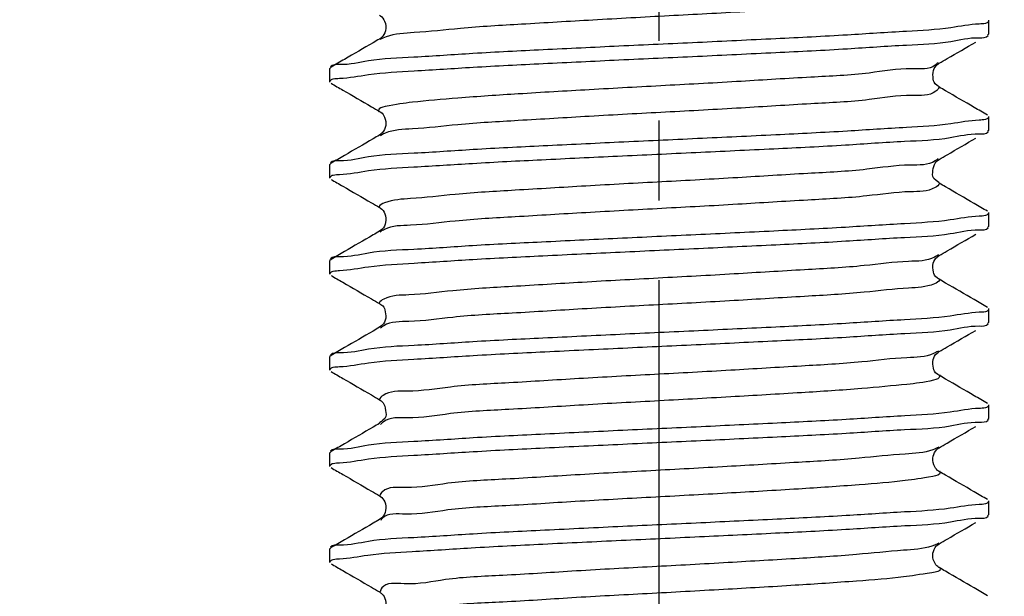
# Model space of a CAD drawing. Header units: millimetres. Extents: x 0 to 210, y 0 to 297.
# Tile 175 of 184: x 125 to 142, y 169 to 180. Entities that reach past the tile are written whole.
import ezdxf

# ---------------------------------------------------------------- set-up
doc = ezdxf.new("R2010")
doc.units = ezdxf.units.MM
doc.header["$LTSCALE"] = 19.36
doc.linetypes.add('CENTER', pattern=[0.6, 0.375, -0.075, 0.075, -0.075])
doc.layers.get('0').update_dxf_attribs({"linetype": 'CONTINUOUS'})
doc.layers.add('DEFAULT_1', color=7, linetype='CENTER')
doc.layers.add('ZEICHNUNGSBEMASSUNGEN', color=7, linetype='CONTINUOUS')
doc.styles.get("Standard").update_dxf_attribs({"font": 'ISOCP.SHX', "width": 0.6})
doc.dimstyles.new('DIMSTYLE_1', dxfattribs={"dimtxt": 2.5, "dimasz": 3.5, "dimexe": 0.18, "dimexo": 0.0625, "dimgap": 0.09, "dimtad": 1, "dimdsep": 46, "dimtxsty": 'Standard', "dimblk": '_FILLED', "dimblk1": '_FILLED', "dimblk2": '_FILLED', "dimcen": 0.09, "dimclrt": 7, "dimadec": 0, "dimazin": 0, "dimtp": 0.01, "dimtm": 0.01, "dimtfac": 1, "dimtofl": 0, "dimtmove": 0, "dimatfit": 3, "dimldrblk": '_FILLED', "dimfxl": 0, "dimtolj": 1, "dimarcsym": 0})
doc.dimstyles.new('DIMSTYLE_2', dxfattribs={"dimtxt": 2.5, "dimasz": 3.5, "dimexe": 0.18, "dimexo": 0.0625, "dimgap": 0.09, "dimtad": 1, "dimdec": 3, "dimdsep": 46, "dimtxsty": 'Standard', "dimblk": '_FILLED', "dimblk1": '_FILLED', "dimblk2": '_FILLED', "dimcen": 0.09, "dimclrt": 7, "dimadec": 0, "dimazin": 0, "dimtp": 0.001, "dimtm": 0.001, "dimtfac": 1, "dimtdec": 3, "dimtofl": 0, "dimtmove": 0, "dimatfit": 3, "dimldrblk": '_FILLED', "dimfxl": 0, "dimtolj": 1, "dimarcsym": 0})
doc.dimstyles.new('DIMSTYLE_3', dxfattribs={"dimtxt": 2.5, "dimasz": 3.5, "dimexe": 0.18, "dimexo": 0.0625, "dimgap": 0.09, "dimtad": 1, "dimdec": 3, "dimdsep": 46, "dimtxsty": 'Standard', "dimblk": '_FILLED', "dimblk1": '_FILLED', "dimblk2": '_FILLED', "dimcen": 0.09, "dimclrt": 7, "dimadec": 0, "dimazin": 0, "dimtp": 0.001, "dimtm": 0.001, "dimtfac": 1, "dimtdec": 3, "dimtofl": 0, "dimtmove": 0, "dimatfit": 3, "dimldrblk": '_FILLED', "dimfxl": 0, "dimtolj": 1, "dimarcsym": 0})
doc.dimstyles.new('DIMSTYLE_4', dxfattribs={"dimtxt": 2.5, "dimasz": 3.5, "dimexe": 0.18, "dimexo": 0.0625, "dimgap": 0.09, "dimtad": 1, "dimdsep": 46, "dimtxsty": 'Standard', "dimblk": '_FILLED', "dimblk1": '_FILLED', "dimblk2": '_FILLED', "dimcen": 0.09, "dimclrt": 7, "dimadec": 0, "dimazin": 0, "dimtp": 0.01, "dimtm": 0.01, "dimtfac": 1, "dimtofl": 0, "dimtmove": 0, "dimatfit": 3, "dimldrblk": '_FILLED', "dimfxl": 0, "dimtolj": 1, "dimarcsym": 0})
doc.dimstyles.new('DIMSTYLE_5', dxfattribs={"dimtxt": 2.5, "dimasz": 3.5, "dimexe": 0.18, "dimexo": 0.0625, "dimgap": 0.09, "dimtad": 1, "dimdsep": 46, "dimtxsty": 'Standard', "dimblk": '_FILLED', "dimblk1": '_FILLED', "dimblk2": '_FILLED', "dimcen": 0.09, "dimclrt": 7, "dimadec": 0, "dimazin": 0, "dimtp": 0.5, "dimtm": 0.5, "dimtfac": 1, "dimtofl": 0, "dimtmove": 0, "dimatfit": 3, "dimldrblk": '_FILLED', "dimfxl": 0, "dimtolj": 1, "dimarcsym": 0})
doc.dimstyles.new('DIMSTYLE_6', dxfattribs={"dimtxt": 2.5, "dimasz": 3.5, "dimexe": 0.18, "dimexo": 0.0625, "dimgap": 0.09, "dimtad": 1, "dimdec": 3, "dimdsep": 46, "dimtxsty": 'Standard', "dimblk": '_FILLED', "dimblk1": '_FILLED', "dimblk2": '_FILLED', "dimcen": 0.09, "dimclrt": 7, "dimadec": 0, "dimazin": 0, "dimtp": 0.001, "dimtm": 0.001, "dimtfac": 1, "dimtdec": 3, "dimtofl": 0, "dimtmove": 0, "dimatfit": 3, "dimldrblk": '_FILLED', "dimfxl": 0, "dimtolj": 1, "dimarcsym": 0})
doc.dimstyles.new('DIMSTYLE_7', dxfattribs={"dimtxt": 2.5, "dimasz": 3.5, "dimexe": 0.18, "dimexo": 0.0625, "dimgap": 0.09, "dimtad": 1, "dimdsep": 46, "dimtxsty": 'Standard', "dimblk": '_FILLED', "dimblk1": '_FILLED', "dimblk2": '_FILLED', "dimcen": 0.09, "dimclrt": 7, "dimadec": 0, "dimazin": 0, "dimtol": 1, "dimtp": 0.1, "dimtm": 0.1, "dimtfac": 1, "dimtofl": 0, "dimtmove": 0, "dimatfit": 3, "dimldrblk": '_FILLED', "dimfxl": 0, "dimtolj": 1, "dimarcsym": 0})

# ---------------------------------------------------------------- blocks, each defined once
blk = doc.blocks.new('_FILLED')
at = {"color": 0, "linetype": 'ByBlock'}
blk.add_solid([(0, 0), (-1, 0.1429), (-1, -0.1429)], dxfattribs=at)
blk = doc.blocks.new('*D')
at = {"color": 3}
for p, q in [((154.911, 251.839), (154.911, 274.499)), ((154.911, 274.499), (154.911, 251.589)), ((132.186, 251.839), (132.186, 271.429)), ((140.186, 251.839), (140.186, 271.429)), ((132.186, 270.429), (136.186, 270.429)), ((140.186, 270.429), (136.186, 270.429)), ((140.186, 251.839), (119.81, 251.839)), ((120.81, 251.839), (120.81, 244.839)), ((132.687, 251.839), (155.911, 251.839)), ((140.186, 251.839), (185.376, 251.839)), ((184.376, 251.839), (184.376, 196.839)), ((154.911, 243.839), (154.911, 251.589)), ((132.186, 251.339), (155.911, 251.339)), ((154.911, 251.339), (154.911, 243.839)), ((140.686, 247.839), (156.109, 247.839)), ((155.109, 247.839), (155.109, 242.839)), ((120.81, 237.839), (120.81, 244.839)), ((155.109, 237.839), (155.109, 242.839)), ((140.186, 237.839), (119.81, 237.839)), ((130.186, 237.839), (130.186, 201.939)), ((140.686, 237.839), (156.109, 237.839)), ((142.186, 237.839), (142.186, 201.939)), ((136.186, 202.939), (116.608, 202.939)), ((130.186, 202.939), (136.186, 202.939)), ((142.186, 202.939), (136.186, 202.939)), ((184.376, 141.839), (184.376, 196.839)), ((43.965, 141.839), (55.646, 141.839)), ((45.305, 141.839), (61.435, 141.839)), ((54.646, 141.839), (54.646, 135.839)), ((60.435, 141.839), (60.435, 81.839)), ((140.186, 141.839), (185.376, 141.839)), ((146.186, 131.571), (146.186, 138.185)), ((122.563, 128.839), (122.563, 136.339)), ((122.563, 136.339), (122.563, 128.589)), ((54.646, 129.839), (54.646, 135.839)), ((146.186, 131.571), (151.914, 134.878)), ((144.189, 129.916), (145.186, 129.839)), ((43.965, 129.839), (55.646, 129.839)), ((146.183, 129.762), (145.186, 129.839)), ((145.186, 129.839), (159.716, 128.712)), ((126.687, 128.839), (121.563, 128.839)), ((122.563, 120.839), (122.563, 128.589)), ((126.186, 128.339), (121.563, 128.339)), ((122.563, 128.339), (122.563, 120.839)), ((60.435, 21.839), (60.435, 81.839)), ((126.186, 21.839), (126.186, 49.881)), ((146.186, 21.839), (146.186, 49.881)), ((126.186, 48.881), (136.186, 48.881)), ((146.186, 48.881), (136.186, 48.881)), ((136.186, 48.881), (173.837, 48.881)), ((20.514, 32.339), (20.514, 41.533)), ((20.514, 41.533), (20.514, 32.089)), ((145.186, 31.839), (145.186, 34.12)), ((146.186, 31.839), (146.186, 34.12)), ((145.186, 33.12), (145.686, 33.12)), ((146.186, 33.12), (145.686, 33.12)), ((45.305, 32.339), (19.514, 32.339)), ((45.305, 32.339), (45.305, 7.967)), ((20.514, 24.339), (20.514, 32.089)), ((44.805, 31.839), (19.514, 31.839)), ((20.514, 31.839), (20.514, 24.339)), ((44.805, 31.839), (28.072, 15.105)), ((45.305, 31.839), (56.071, 31.839)), ((55.071, 31.839), (55.071, 26.839)), ((55.071, 21.839), (55.071, 26.839)), ((30.394, 24.449), (18.136, 13.272)), ((45.305, 21.839), (61.435, 21.839)), ((45.305, 21.839), (56.071, 21.839))]:
    blk.add_line(p, q, dxfattribs=at)
for centre, radius, start, end in [((146.186, 131.571), 5.613, 60, 90), ((146.186, 131.571), 5.613, 30, 60), ((45.305, 32.339), 23.372, 225.0011, 247.5005), ((45.305, 32.339), 23.372, 247.5005, 270)]:
    blk.add_arc(centre, radius, start, end, dxfattribs=at)
for points in [[(149.671, 136.587), (146.186, 137.185), (149.364, 135.635)], [(148.117, 136.355), (151.048, 134.378), (148.788, 137.097)], [(31.758, 13.909), (28.779, 15.812), (31.106, 13.151)], [(41.777, 8.73), (45.305, 8.967), (41.852, 9.728)]]:
    blk.add_solid(points, dxfattribs=at)
at = {"layer": 'ZEICHNUNGSBEMASSUNGEN', "color": 3}
for p, q in [((133.686, 247.839), (133.686, 258.637)), ((138.686, 247.839), (138.686, 258.637)), ((133.686, 257.637), (127.809, 257.637)), ((127.809, 257.637), (136.186, 257.637)), ((146.186, 257.637), (136.186, 257.637)), ((138.686, 257.637), (146.186, 257.637)), ((35.305, 251.839), (10.936, 251.839)), ((11.936, 251.839), (11.936, 136.839)), ((139.389, 249.361), (147.706, 239.608)), ((11.936, 21.839), (11.936, 136.839)), ((35.305, 21.839), (10.936, 21.839))]:
    blk.add_line(p, q, dxfattribs=at)
at = {"color": 3, "xscale": 3.5, "yscale": 3.5, "zscale": 3.5}
for p, rotation in [((132.186, 270.429), 180), ((154.911, 251.839), 270), ((120.81, 251.839), 90), ((184.376, 251.839), 90), ((154.911, 251.339), 90), ((155.109, 247.839), 90), ((120.81, 237.839), 270), ((155.109, 237.839), 270), ((130.186, 202.939), 180), ((184.376, 141.839), 270), ((54.646, 141.839), 90), ((60.435, 141.839), 90), ((54.646, 129.839), 270), ((122.563, 128.839), 270), ((146.183, 129.762), 355.5650429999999), ((144.189, 129.916), 175.565043), ((122.563, 128.339), 90), ((126.186, 48.881), 180), ((20.514, 32.339), 270), ((145.186, 33.12), 180), ((20.514, 31.839), 90), ((55.071, 31.839), 90), ((55.071, 21.839), 270), ((60.435, 21.839), 270), ((30.394, 24.449), 42.358682)]:
    blk.add_blockref('_FILLED', p, dxfattribs=dict(at, rotation=rotation))
for p in [(140.186, 270.429), (142.186, 202.939), (146.186, 48.881), (146.186, 33.12)]:
    blk.add_blockref('_FILLED', p, dxfattribs=at)
at = {"layer": 'ZEICHNUNGSBEMASSUNGEN', "color": 3, "xscale": 3.5, "yscale": 3.5, "zscale": 3.5}
blk.add_blockref('_FILLED', (133.686, 257.637), dxfattribs=at)
for p, rotation in [((138.686, 257.637), 180), ((11.936, 251.839), 90), ((139.389, 249.361), 130.458041), ((11.936, 21.839), 270)]:
    blk.add_blockref('_FILLED', p, dxfattribs=dict(at, rotation=rotation))
at = {"color": 7}
for s, rotation, width, p in [('x45%%176 ', 90, 0.72, (154.286, 265.499)), ('0,5', 90, 0.690476, (154.286, 260.321)), ('0,1', 90, 0.642857, (120.185, 244.264)), ('%%p', 90, 1.166667, (120.185, 241.347)), ('10', 90, 0.678571, (154.484, 240.574)), ('14', 90, 0.678571, (120.185, 237.954)), ('110', 90, 0.642857, (183.751, 182.43)), ('60%%d', -43.1822, 0.746032, (150.554, 140.313)), ('12', 90, 0.678571, (54.021, 133.486)), ('%%c', -4.435, 1.333333, (154.482, 129.745)), ('2', -4.435, 0.785714, (157.805, 129.487)), ('0,5', 90, 0.690476, (121.938, 126)), ('120', 90, 0.714286, (59.81, 61.983)), ('0,5', 90, 0.690476, (19.889, 36.355)), ('10', 90, 0.678571, (54.446, 24.831)), ('8', 42.3587, 0.785714, (19.166, 15.057)), ('45%%d', -22.4995, 0.722222, (35.294, 15.247)), ('R', 42.3587, 0.785714, (17.714, 13.734))]:
    blk.add_text(s, height=2.5, rotation=rotation, dxfattribs=dict(at, width=width)).set_placement(p)
for s, width, p in [('%%c', 1.333333, (133.41, 271.054)), ('8', 0.785714, (136.743, 271.054)), ('F8', 0.75, (138.707, 271.054)), ('12', 0.678571, (118.751, 203.564)), ('M', 0.857143, (116.608, 203.564)), ('%%c', 1.333333, (166.575, 49.506)), ('20', 0.785714, (169.909, 49.506)), ('1', 0.571429, (145.092, 33.745))]:
    blk.add_text(s, height=2.5, dxfattribs=dict(at, width=width)).set_placement(p)
at = {"layer": 'ZEICHNUNGSBEMASSUNGEN', "color": 7, "width": 0.714286}
blk.add_text('5', height=2.5, dxfattribs=at).set_placement((127.809, 258.262))
at = {"layer": 'ZEICHNUNGSBEMASSUNGEN', "color": 7}
for s, rotation, width, p in [('R', -49.542, 0.785714, (145.632, 243.003)), ('2', -49.542, 0.785714, (146.906, 241.509)), ('230', 90, 0.761905, (11.311, 61.218))]:
    blk.add_text(s, height=2.5, rotation=rotation, dxfattribs=dict(at, width=width)).set_placement(p)

msp = doc.modelspace()

# ---------------------------------------------------------------- linework, layer by layer
at = {"color": 7}
for p, q in [((142.1864, 179.589), (142.1864, 179.8379)), ((142.1671, 179.5666), (142.1864, 179.589)), ((131.1045, 179.5073), (131.0894, 179.4973)), ((141.2794, 179.052), (141.2834, 179.0545)), ((130.2057, 178.9852), (130.1864, 178.9629)), ((130.1864, 178.714), (130.1864, 178.9629)), ((142.1864, 177.839), (142.1864, 178.0879)), ((131.1185, 177.7686), (131.0894, 177.7473)), ((142.1671, 177.8166), (142.1864, 177.839)), ((130.2057, 177.2352), (130.1864, 177.2129)), ((130.1864, 176.964), (130.1864, 177.2129)), ((142.1864, 176.089), (142.1864, 176.3379)), ((131.1139, 176.0147), (131.0895, 175.9974)), ((142.1671, 176.0666), (142.1864, 176.089)), ((130.2057, 175.4852), (130.1864, 175.4629)), ((130.1864, 175.214), (130.1864, 175.4629)), ((141.2758, 175.5498), (141.2833, 175.5544)), ((142.1864, 174.339), (142.1864, 174.5879)), ((131.1157, 174.2662), (131.0895, 174.2474)), ((142.1671, 174.3166), (142.1864, 174.339)), ((130.2057, 173.7352), (130.1864, 173.7129)), ((130.1864, 173.464), (130.1864, 173.7129)), ((141.2731, 173.7979), (141.2834, 173.8045)), ((142.1864, 172.589), (142.1864, 172.8379)), ((142.1671, 172.5666), (142.1864, 172.589)), ((130.2057, 171.9852), (130.1864, 171.9629)), ((130.1864, 171.714), (130.1864, 171.9629)), ((142.1864, 170.839), (142.1864, 171.0879)), ((131.1152, 170.7658), (131.0895, 170.7474)), ((142.1671, 170.8166), (142.1864, 170.839)), ((130.2057, 170.2352), (130.1864, 170.2129)), ((130.1864, 169.964), (130.1864, 170.2129))]:
    msp.add_line(p, q, dxfattribs=at)
at = {"color": 3}
for p, q in [((131.0894, 179.4973), (131.089, 179.4971)), ((141.2839, 179.0547), (141.2834, 179.0545)), ((141.2835, 178.6223), (141.2839, 178.6221)), ((131.089, 178.1797), (131.0891, 178.1797)), ((131.0894, 177.7473), (131.089, 177.7471)), ((141.2841, 177.3049), (141.2839, 177.3047)), ((141.2835, 176.8723), (141.2839, 176.8721)), ((131.0889, 176.4298), (131.089, 176.4297)), ((131.0895, 175.9974), (131.089, 175.9971)), ((141.2839, 175.5547), (141.2833, 175.5544)), ((141.2837, 175.1222), (141.2839, 175.1221)), ((131.089, 174.6797), (131.0891, 174.6797)), ((131.0895, 174.2474), (131.089, 174.2471)), ((141.2839, 173.8047), (141.2834, 173.8045)), ((141.2838, 173.3721), (141.2839, 173.3721)), ((131.0886, 172.93), (131.089, 172.9297)), ((141.2841, 172.0549), (141.2839, 172.0547)), ((141.2839, 171.6221), (141.2844, 171.6218)), ((131.0888, 171.1799), (131.089, 171.1797)), ((131.0895, 170.7474), (131.089, 170.7471)), ((141.2842, 170.3049), (141.2839, 170.3047)), ((141.2839, 169.8721), (141.2843, 169.8719)), ((131.089, 169.4297), (131.0894, 169.4296))]:
    msp.add_line(p, q, dxfattribs=at)
for points, start_tangent, end_tangent in [([(141.277, 180.3736), (141.2351, 180.2994), (140.8169, 180.2231), (140.0538, 180.1469), (139.0027, 180.0707), (137.7419, 179.9944), (136.3653, 179.9182), (134.9753, 179.8419), (133.6756, 179.7657), (132.5628, 179.6894), (131.7199, 179.6132), (131.2096, 179.5369)], (-1.7347671, -8.1638229), (-12.0376347, -4.331535)), ([(131.2096, 179.5369), (131.0964, 179.4863)], (-0.1249768, -0.0449708), (-0.0823254, -0.0523253)), ([(141.2123, 179.0214), (140.7881, 178.9545), (140.01, 178.8783), (138.947, 178.802), (137.6785, 178.7258), (136.2989, 178.6495), (134.9109, 178.5733), (133.6179, 178.497), (132.5162, 178.4208), (131.6878, 178.3446), (131.1944, 178.2683), (131.0728, 178.1921), (131.0803, 178.1693)], (-8.8265777, -6.8955578), (4.6907435, -3.882748)), ([(141.2629, 179.0709), (141.2236, 179.0308), (141.2123, 179.0214)], (-0.0417081, -0.0523788), (-0.0551484, -0.0430834)), ([(141.284, 178.6221), (141.2236, 178.5458), (140.7881, 178.4695), (140.01, 178.3933), (138.947, 178.317), (137.6785, 178.2408), (136.2989, 178.1646), (134.9109, 178.0883), (133.6179, 178.0121), (132.5162, 177.9358), (131.6878, 177.8596), (131.1944, 177.7833), (131.1638, 177.7697)], (-2.1880384, -7.1532302), (-11.4426742, -5.3646906)), ([(131.1638, 177.7697), (131.1237, 177.7492)], (-0.0422901, -0.019827), (-0.0369233, -0.0209165)), ([(131.1237, 177.7492), (131.099, 177.7337)], (-0.0273371, -0.015486), (-0.0217414, -0.0153354)), ([(141.2302, 177.2905), (141.2113, 177.2771), (140.7586, 177.2009), (139.9655, 177.1247), (138.8909, 177.0484), (137.6149, 176.9722), (136.2325, 176.8959), (134.8467, 176.8197), (133.5607, 176.7434), (132.4702, 176.6672), (131.6565, 176.5909), (131.1801, 176.5147), (131.0765, 176.4385), (131.0745, 176.4311)], (-9.5213047, -7.1256113), (-0.4554788, -5.0256899)), ([(141.2666, 177.3218), (141.2302, 177.2905)], (-0.030973, -0.0314121), (-0.0403183, -0.0301736)), ([(141.2903, 176.8698), (141.2113, 176.7922), (140.7586, 176.7159), (139.9655, 176.6397), (138.8909, 176.5634), (137.6149, 176.4872), (136.2325, 176.4109), (134.8467, 176.3347), (133.5607, 176.2585), (132.4702, 176.1822), (131.6565, 176.106), (131.1801, 176.0297)], (-2.2193654, -6.2383087), (-10.9056232, -5.5124723)), ([(131.1801, 176.0297), (131.102, 175.9818)], (-0.0855291, -0.0432325), (-0.0612364, -0.0490791)), ([(141.1982, 175.5235), (140.7284, 175.4473), (139.9204, 175.371), (138.8343, 175.2948), (137.551, 175.2186), (136.1662, 175.1423), (134.7828, 175.0661), (133.5039, 174.9898), (132.4249, 174.9136), (131.6259, 174.8373), (131.1666, 174.7611), (131.0811, 174.6848), (131.0803, 174.6828)], (-10.6249911, -5.7846186), (-2.0706784, -5.9173846)), ([(141.2696, 175.5706), (141.1982, 175.5235)], (-0.056812, -0.0482094), (-0.078163, -0.0425547)), ([(141.2961, 175.1187), (141.2947, 175.1148), (141.1982, 175.0386), (140.7284, 174.9623), (139.9204, 174.8861), (138.8343, 174.8098), (137.551, 174.7336), (136.1662, 174.6573), (134.7828, 174.5811), (133.5039, 174.5048), (132.4249, 174.4286), (131.6259, 174.3524), (131.1666, 174.2761), (131.1429, 174.2606)], (-1.5055449, -5.4295022), (-9.8293783, -6.8561829)), ([(131.1224, 174.2454), (131.1052, 174.2306)], (-0.0185429, -0.0147602), (-0.0156319, -0.0146934)), ([(131.1429, 174.2606), (131.1224, 174.2454)], (-0.021392, -0.0149213), (-0.0194285, -0.0154652)), ([(141.2727, 173.8189), (141.2088, 173.7816)], (-0.0507219, -0.0374527), (-0.0720429, -0.0355931)), ([(141.2088, 173.7816), (141.1842, 173.7699), (140.6974, 173.6937), (139.8746, 173.6174), (138.7773, 173.5412), (137.4869, 173.4649), (136.0998, 173.3887), (134.7191, 173.3125), (133.4476, 173.2362), (132.3801, 173.16), (131.5961, 173.0837), (131.1539, 173.0075), (131.0864, 172.9308)], (-11.2485408, -5.557385), (-2.2975017, -6.7971293)), ([(141.2946, 173.3822), (141.2988, 173.3612), (141.1842, 173.2849), (140.6974, 173.2087), (139.8746, 173.1325), (138.7773, 173.0562), (137.4869, 172.98), (136.0998, 172.9037), (134.7191, 172.8275), (133.4476, 172.7512), (132.3801, 172.675), (131.5961, 172.5987), (131.1614, 172.5281)], (3.7984406, -4.0637728), (-9.2056104, -6.7745458)), ([(131.1614, 172.5281), (131.1539, 172.5225), (131.1084, 172.4802)], (-0.0576484, -0.0424243), (-0.0435039, -0.0500859)), ([(141.2759, 172.0668), (141.1693, 172.0163)], (-0.0783976, -0.0519957), (-0.1176201, -0.0450228)), ([(141.1693, 172.0163), (140.6656, 171.9401), (139.8283, 171.8638), (138.7198, 171.7876), (137.4226, 171.7113), (136.0334, 171.6351), (134.6556, 171.5588), (133.3918, 171.4826), (132.3361, 171.4064), (131.5671, 171.3301), (131.1421, 171.2539), (131.0931, 171.1788)], (-11.8498479, -4.5359044), (-1.9892605, -7.7612038)), ([(141.2908, 171.6311), (141.302, 171.6076), (141.1693, 171.5313), (140.6656, 171.4551), (139.8283, 171.3788), (138.7198, 171.3026), (137.4226, 171.2264), (136.0334, 171.1501), (134.6556, 171.0739), (133.3918, 170.9976), (132.3361, 170.9214), (131.5671, 170.8451), (131.1421, 170.7689)], (5.4513221, -3.7722262), (-7.8396865, -7.9944471)), ([(131.1421, 170.7689), (131.112, 170.7322)], (-0.0331893, -0.0338444), (-0.0257041, -0.0380879)), ([(141.2112, 170.283), (141.1536, 170.2627), (140.633, 170.1864), (139.7813, 170.1102), (138.6619, 170.034), (137.3581, 169.9577), (135.9671, 169.8815), (134.5924, 169.8052), (133.3364, 169.729), (132.2926, 169.6527), (131.5389, 169.5765), (131.1312, 169.5003), (131.1005, 169.4282)], (-11.9927408, -4.6086608), (-1.1925386, -8.8447143)), ([(141.2783, 170.314), (141.2112, 170.283)], (-0.051379, -0.0311578), (-0.0782443, -0.0300683)), ([(141.2879, 169.8781), (141.3043, 169.854), (141.1536, 169.7777), (140.633, 169.7015), (139.7813, 169.6252), (138.6619, 169.549), (137.3581, 169.4727), (135.9671, 169.3965), (134.5924, 169.3203), (133.3364, 169.244), (132.2926, 169.1678), (131.5389, 169.0915), (131.1515, 169.0398)], (6.3828039, -3.7211572), (-7.0628097, -7.1711558))]:
    msp.add_spline(points, degree=3, dxfattribs=dict(at, start_tangent=start_tangent, end_tangent=end_tangent))
at = {"color": 7}
for points, start_tangent, end_tangent in [([(131.0875, 179.9304), (131.106, 179.9184), (131.1823, 179.8214), (131.1977, 179.6482), (131.1225, 179.5222), (131.1034, 179.5089)], (0.4144722, -0.2390591), (-0.6635673, -0.4580056)), ([(142.1269, 179.7817), (142.0125, 179.7706), (141.4979, 179.7031), (140.6884, 179.6367), (139.6139, 179.5697), (138.3082, 179.501), (136.8815, 179.4327), (135.4517, 179.3662), (134.0682, 179.2999), (132.7917, 179.2329), (131.7169, 179.1663), (130.8858, 179.0987), (130.3611, 179.0302), (130.1962, 178.9927)], (-13.0148974, -3.1145592), (-6.1462046, -7.8387702)), ([(142.1594, 179.7937), (142.1269, 179.7817)], (-0.0273961, -0.0155969), (-0.0370193, -0.008859)), ([(142.1863, 179.8342), (142.1594, 179.7937)], (-0.0034867, -0.0560018), (-0.0471062, -0.0268181)), ([(130.2454, 178.7702), (130.3613, 178.7814), (130.8865, 178.8499), (131.7179, 178.9175), (132.7926, 178.984), (134.0684, 179.051), (135.4517, 179.1173), (136.8813, 179.1838), (138.3077, 179.2521), (139.6133, 179.3208), (140.6877, 179.3878), (141.4975, 179.4542), (142.0125, 179.5218), (142.1766, 179.5591)], (12.9494686, 3.1515759), (6.1748068, 7.8245499)), ([(131.089, 179.4971), (130.9717, 179.4291), (130.4506, 179.127), (130.2057, 178.9852)], (-0.8831333, -0.5121351), (-0.883399, -0.5116766)), ([(141.2839, 179.0547), (141.4305, 179.1398), (141.9517, 179.4418)], (0.6677137, 0.3872119), (0.667874, 0.3869355)), ([(141.283, 178.621), (141.2908, 178.6184), (141.2497, 178.6479), (141.1764, 178.7687), (141.1825, 178.9267), (141.2537, 179.0326), (141.2807, 179.05)], (0.5458467, -0.1876606), (0.5626588, 0.3563033)), ([(130.1866, 178.7177), (130.2126, 178.7577)], (0.0033902, 0.0551273), (0.0456039, 0.0268586)), ([(130.2057, 178.6916), (130.4212, 178.5668)], (0.215484, -0.1248113), (0.2154709, -0.1248339)), ([(130.2126, 178.7577), (130.2454, 178.7702)], (0.0274606, 0.016173), (0.0375238, 0.0091324)), ([(130.4212, 178.5668), (130.9424, 178.2648), (131.089, 178.1797)], (0.667874, -0.3869355), (0.6677137, -0.3872119)), ([(141.9223, 178.252), (141.4012, 178.5541), (141.2839, 178.6221)], (-0.6385281, 0.3699468), (-0.6383806, 0.3702013)), ([(131.0896, 178.1802), (131.1128, 178.163), (131.1822, 178.0716), (131.2025, 177.9199), (131.1396, 177.7897), (131.1163, 177.7717)], (0.124308, -0.1505927), (-0.5302627, -0.3913759)), ([(142.1671, 178.1102), (141.9223, 178.252)], (-0.2448263, 0.1418067), (-0.2448092, 0.1418362)), ([(142.1269, 178.0317), (142.0125, 178.0206), (141.4975, 177.9531), (140.6877, 177.8867), (139.6133, 177.8197), (138.3077, 177.751), (136.8813, 177.6827), (135.4517, 177.6162), (134.0684, 177.5499), (132.7926, 177.4829), (131.7179, 177.4164), (130.8865, 177.3488), (130.3613, 177.2803), (130.1962, 177.2427)], (-13.0126973, -3.1157685), (-6.1390958, -7.8425529)), ([(142.1595, 178.0437), (142.1269, 178.0317)], (-0.0273985, -0.0156154), (-0.0370356, -0.0088678)), ([(142.1863, 178.0842), (142.1595, 178.0437)], (-0.0034835, -0.055975), (-0.0470583, -0.0268202)), ([(130.2453, 177.0202), (130.3619, 177.0315), (130.8875, 177.1), (131.7165, 177.1674), (132.7814, 177.2334), (134.0384, 177.2995), (135.4273, 177.3661), (136.8527, 177.4325), (138.2741, 177.5005), (139.5784, 177.5688), (140.6558, 177.6355), (141.4858, 177.703), (142.0112, 177.7715), (142.1767, 177.8091)], (12.93135, 3.1596364), (6.1274758, 7.8490196)), ([(130.9717, 177.6791), (130.4506, 177.377), (130.2057, 177.2352)], (-0.7658878, -0.4440577), (-0.766081, -0.4437244)), ([(131.089, 177.7471), (130.9717, 177.6791)], (-0.1172827, -0.0680131), (-0.1172884, -0.0680032)), ([(141.2839, 177.3047), (141.4305, 177.3898), (141.9517, 177.6918)], (0.6677137, 0.3872119), (0.667874, 0.3869355)), ([(141.2831, 176.8702), (141.2867, 176.8697), (141.228, 176.9209), (141.1675, 177.0657), (141.1999, 177.2147), (141.2697, 177.2955), (141.2845, 177.3041)], (0.3463415, -0.0706921), (0.5393693, 0.3090187)), ([(130.1866, 176.9677), (130.2124, 177.0077)], (0.0033689, 0.0550051), (0.0453226, 0.0268969)), ([(130.2057, 176.9416), (130.4212, 176.8168)], (0.215484, -0.1248113), (0.2154709, -0.1248339)), ([(130.2124, 177.0077), (130.2453, 177.0202)], (0.0274866, 0.0163121), (0.0376509, 0.0091996)), ([(141.9223, 176.502), (141.4012, 176.8041), (141.2839, 176.8721)], (-0.6385281, 0.3699468), (-0.6383806, 0.3702013)), ([(130.4212, 176.8168), (130.9424, 176.5148), (131.089, 176.4297)], (0.667874, -0.3869355), (0.6677137, -0.3872119)), ([(131.0882, 176.4286), (131.1093, 176.4158), (131.1852, 176.3149), (131.2002, 176.1584), (131.135, 176.0346), (131.112, 176.0174)], (0.4711676, -0.2820388), (-0.523856, -0.3750609)), ([(142.1671, 176.3602), (141.9223, 176.502)], (-0.2448263, 0.1418067), (-0.2448092, 0.1418362)), ([(142.1863, 176.3342), (142.1604, 176.2941)], (-0.0033762, -0.0550485), (-0.0454203, -0.0268843)), ([(142.1276, 176.2816), (142.0112, 176.2704), (141.4858, 176.2019), (140.6558, 176.1344), (139.5784, 176.0677), (138.2741, 175.9994), (136.8527, 175.9314), (135.4273, 175.865), (134.0384, 175.7984), (132.7814, 175.7323), (131.7165, 175.6663), (130.8875, 175.5989), (130.3619, 175.5304), (130.1961, 175.4927)], (-12.937566, -3.1568506), (-6.1214945, -7.8522407)), ([(142.1604, 176.2941), (142.1276, 176.2816)], (-0.0274779, -0.0162642), (-0.0376074, -0.0091764)), ([(130.2451, 175.2703), (130.3626, 175.2816), (130.89, 175.3502), (131.7213, 175.4177), (132.7873, 175.4837), (134.0654, 175.5508), (135.4736, 175.6183), (136.9019, 175.6848), (138.3094, 175.7522), (139.5855, 175.8192), (140.6514, 175.8852), (141.4832, 175.9528), (142.0105, 176.0214), (142.1768, 176.0591)], (12.9057956, 3.1722328), (6.1066721, 7.8600692)), ([(131.089, 175.9971), (130.9717, 175.9291)], (-0.1172827, -0.0680131), (-0.1172884, -0.0680032)), ([(130.9717, 175.9291), (130.4506, 175.627), (130.2057, 175.4852)], (-0.7658878, -0.4440577), (-0.766081, -0.4437244)), ([(141.2839, 175.5547), (141.4305, 175.6398), (141.9517, 175.9418)], (0.6677137, 0.3872119), (0.667874, 0.3869355)), ([(141.2832, 175.1208), (141.2918, 175.1179), (141.2567, 175.1416), (141.1809, 175.2545), (141.178, 175.4133), (141.2471, 175.5265), (141.2774, 175.5475)], (0.563031, -0.200528), (0.4808208, 0.3269202)), ([(130.1866, 175.2176), (130.2121, 175.2576)], (0.0033361, 0.0547605), (0.0448477, 0.0269332)), ([(130.2121, 175.2576), (130.2451, 175.2703)], (0.0275184, 0.0165261), (0.0378424, 0.0093016)), ([(130.2057, 175.1916), (130.4212, 175.0668)], (0.215484, -0.1248113), (0.2154709, -0.1248339)), ([(141.9223, 174.752), (141.4012, 175.0541), (141.2839, 175.1221)], (-0.6385281, 0.3699468), (-0.6383806, 0.3702013)), ([(130.4212, 175.0668), (130.9424, 174.7648), (131.089, 174.6797)], (0.667874, -0.3869355), (0.6677137, -0.3872119)), ([(142.1671, 174.6102), (141.9223, 174.752)], (-0.2448263, 0.1418067), (-0.2448092, 0.1418362)), ([(142.1277, 174.5316), (142.0105, 174.5203), (141.4832, 174.4517), (140.6514, 174.3841), (139.5855, 174.3181), (138.3094, 174.2511), (136.9019, 174.1837), (135.4736, 174.1172), (134.0654, 174.0497), (132.7873, 173.9826), (131.7213, 173.9166), (130.89, 173.8491), (130.3626, 173.7805), (130.1961, 173.7427)], (-12.9118196, -3.1695788), (-6.1007107, -7.8632892)), ([(131.0896, 174.681), (131.0816, 174.6837), (131.1145, 174.6616), (131.1844, 174.5667), (131.2015, 174.4145), (131.1372, 174.287), (131.1136, 174.2691)], (-0.5296868, 0.1863922), (-0.5522947, -0.4008237)), ([(142.1607, 174.5442), (142.1277, 174.5316)], (-0.0275098, -0.0164793), (-0.0377998, -0.009279)), ([(142.1863, 174.5842), (142.1607, 174.5442)], (-0.003343, -0.0548007), (-0.0449401, -0.0269206)), ([(130.9717, 174.1791), (130.4506, 173.877), (130.2057, 173.7352)], (-0.7658878, -0.4440577), (-0.766081, -0.4437244)), ([(130.2453, 173.5202), (130.3618, 173.5315), (130.8868, 173.5999), (131.7157, 173.6673), (132.7946, 173.7341), (134.1004, 173.8026), (135.522, 173.8706), (136.9469, 173.9369), (138.3347, 174.0035), (139.5914, 174.0696), (140.6566, 174.1356), (141.4859, 174.203), (142.0112, 174.2715), (142.1767, 174.3091)], (12.9364224, 3.1569598), (6.128643, 7.8483875)), ([(131.089, 174.2471), (130.9717, 174.1791)], (-0.1172827, -0.0680131), (-0.1172884, -0.0680032)), ([(141.2839, 173.8047), (141.4305, 173.8898), (141.9517, 174.1918)], (0.6677137, 0.3872119), (0.667874, 0.3869355)), ([(141.2833, 173.3707), (141.292, 173.3678), (141.2581, 173.3904), (141.1816, 173.5025), (141.1769, 173.6599), (141.2436, 173.7731), (141.2749, 173.7953)], (0.5615769, -0.2004351), (0.4939009, 0.342828)), ([(130.1866, 173.4677), (130.2124, 173.5077)], (0.0033759, 0.055063), (0.0454272, 0.0268919)), ([(130.2124, 173.5077), (130.2453, 173.5202)], (0.027481, 0.0162682), (0.0376121, 0.0091787)), ([(130.2057, 173.4416), (130.4212, 173.3168)], (0.215484, -0.1248113), (0.2154709, -0.1248339)), ([(130.4212, 173.3168), (130.9424, 173.0148), (131.089, 172.9297)], (0.667874, -0.3869355), (0.6677137, -0.3872119)), ([(141.9223, 173.002), (141.4012, 173.3041), (141.2839, 173.3721)], (-0.6385281, 0.3699468), (-0.6383806, 0.3702013)), ([(131.0882, 172.9295), (131.099, 172.9235), (131.1678, 172.8487), (131.2057, 172.6948), (131.1511, 172.5536), (131.089, 172.4971)], (0.5449568, -0.3028615), (0.2364026, -0.0063377)), ([(142.1671, 172.8602), (141.9223, 173.002)], (-0.2448263, 0.1418067), (-0.2448092, 0.1418362)), ([(142.1276, 172.7816), (142.0112, 172.7704), (141.4858, 172.7019), (140.6566, 172.6345), (139.5914, 172.5684), (138.3347, 172.5024), (136.9469, 172.4358), (135.5221, 172.3695), (134.1008, 172.3015), (132.7955, 172.2331), (131.7168, 172.1663), (130.8872, 172.0988), (130.3619, 172.0304), (130.1961, 171.9927)], (-12.9387553, -3.1563182), (-6.1226605, -7.851627)), ([(142.1604, 172.7941), (142.1276, 172.7816)], (-0.0274762, -0.0162549), (-0.0375988, -0.009172)), ([(142.1863, 172.8342), (142.1604, 172.7941)], (-0.0033776, -0.0550571), (-0.0454394, -0.0268819)), ([(130.2453, 171.7702), (130.3618, 171.7815), (130.8865, 171.8499), (131.7146, 171.9172), (132.7927, 171.984), (134.098, 172.0525), (135.5196, 172.1205), (136.9448, 172.1868), (138.3326, 172.2534), (139.5899, 172.3195), (140.6557, 172.3855), (141.4855, 172.453), (142.0111, 172.5215), (142.1767, 172.5591)], (12.9373766, 3.1563277), (6.1253395, 7.8501298)), ([(131.089, 172.4971), (130.9717, 172.4291), (130.4506, 172.127), (130.2057, 171.9852)], (-0.8831333, -0.5121351), (-0.883399, -0.5116766)), ([(141.2839, 172.0547), (141.4305, 172.1398), (141.9517, 172.4418)], (0.6677137, 0.3872119), (0.667874, 0.3869355)), ([(141.2846, 171.6222), (141.2761, 171.627), (141.2032, 171.7062), (141.1677, 171.8631), (141.222, 171.9985), (141.2796, 172.0522), (141.2843, 172.0547)], (-0.5268511, 0.2929132), (0.5665872, 0.3044994)), ([(130.1866, 171.7177), (130.2125, 171.7577)], (0.0033775, 0.0550813), (0.045455, 0.0268927)), ([(130.2057, 171.6916), (130.4212, 171.5668)], (0.215484, -0.1248113), (0.2154709, -0.1248339)), ([(130.2125, 171.7577), (130.2453, 171.7702)], (0.0274804, 0.0162584), (0.0376038, 0.0091742)), ([(130.4212, 171.5668), (130.9424, 171.2648), (131.089, 171.1797)], (0.667874, -0.3869355), (0.6677137, -0.3872119)), ([(141.9223, 171.252), (141.4012, 171.5541), (141.2839, 171.6221)], (-0.6385281, 0.3699468), (-0.6383806, 0.3702013)), ([(131.0881, 171.1788), (131.1069, 171.1677), (131.1833, 171.069), (131.2009, 170.9117), (131.1365, 170.7862), (131.1131, 170.7686)], (0.4719508, -0.2779258), (-0.5251715, -0.3795639)), ([(142.1671, 171.1102), (141.9223, 171.252)], (-0.2448263, 0.1418067), (-0.2448092, 0.1418362)), ([(142.1276, 171.0316), (142.0111, 171.0204), (141.4855, 170.9519), (140.6557, 170.8844), (139.5899, 170.8184), (138.3326, 170.7523), (136.9448, 170.6857), (135.5196, 170.6194), (134.098, 170.5514), (132.7927, 170.4829), (131.7146, 170.4161), (130.8865, 170.3488), (130.3618, 170.2804), (130.1961, 170.2427)], (-12.9347574, -3.1582763), (-6.1252317, -7.8503007)), ([(142.1605, 171.0442), (142.1276, 171.0316)], (-0.0274813, -0.0162878), (-0.0376284, -0.0091877)), ([(142.1863, 171.0842), (142.1605, 171.0442)], (-0.0033725, -0.0550196), (-0.0453659, -0.0268878)), ([(130.246, 170.0202), (130.3604, 170.0312), (130.8744, 170.0987), (131.6833, 170.1651), (132.7586, 170.2321), (134.0649, 170.3008), (135.4913, 170.3691), (136.9209, 170.4357), (138.3049, 170.502), (139.5827, 170.5691), (140.6577, 170.6357), (141.4885, 170.7033), (142.0123, 170.7717), (142.1767, 170.8091)], (13.0160403, 3.1134855), (6.1632692, 7.8296642)), ([(130.9717, 170.6791), (130.4506, 170.377), (130.2057, 170.2352)], (-0.7658878, -0.4440577), (-0.766081, -0.4437244)), ([(131.089, 170.7471), (130.9717, 170.6791)], (-0.1172827, -0.0680131), (-0.1172884, -0.0680032)), ([(141.2839, 170.3047), (141.4305, 170.3898), (141.9517, 170.6918)], (0.6677137, 0.3872119), (0.667874, 0.3869355)), ([(141.2844, 169.8721), (141.279, 169.8751), (141.2102, 169.945), (141.1665, 170.0948), (141.2125, 170.2354), (141.2772, 170.3007), (141.2843, 170.3046)], (-0.5316886, 0.2941101), (0.523495, 0.2909435)), ([(130.1866, 169.9677), (130.2135, 170.0081)], (0.0034894, 0.0560399), (0.0471581, 0.0268224)), ([(130.2057, 169.9416), (130.4212, 169.8168)], (0.215484, -0.1248113), (0.2154709, -0.1248339)), ([(130.2135, 170.0081), (130.246, 170.0202)], (0.0273963, 0.0155824), (0.0370075, 0.0088523)), ([(141.9223, 169.502), (141.4012, 169.8041), (141.2839, 169.8721)], (-0.6385281, 0.3699468), (-0.6383806, 0.3702013)), ([(130.4212, 169.8168), (130.9424, 169.5148), (131.089, 169.4297)], (0.667874, -0.3869355), (0.6677137, -0.3872119)), ([(131.0881, 169.428), (131.1307, 169.3967), (131.1983, 169.2764), (131.1899, 169.1239), (131.1183, 169.0184), (131.0998, 169.0065)], (0.260336, -0.2214537), (-0.6194142, -0.3873079)), ([(142.1671, 169.3602), (141.9223, 169.502)], (-0.2448263, 0.1418067), (-0.2448092, 0.1418362))]:
    msp.add_spline(points, degree=3, dxfattribs=dict(at, start_tangent=start_tangent, end_tangent=end_tangent))
at = {"layer": 'DEFAULT_1', "color": 2, "linetype": 'CENTER'}
msp.add_line((136.1864, 16.839), (136.1864, 256.839), dxfattribs=at)

# ---------------------------------------------------------------- dimensions: what is measured, and where the dimension line sits
at = {"color": 3}
for base, p1, p2, angle, dimstyle, middle in [((60.4349, 141.839), (45.3051, 21.839), (45.3051, 141.839), 90, 'DIMSTYLE_1', (58.5599, 64.662)), ((145.1864, 33.1205), (146.1864, 31.839), (145.1864, 31.839), 180, 'DIMSTYLE_1', (145.8064, 34.9955)), ((55.0711, 31.839), (45.3051, 21.839), (45.3051, 31.839), 90, 'DIMSTYLE_1', (53.1961, 26.5276)), ((54.646, 129.839), (43.9653, 141.839), (43.9653, 129.839), 270, 'DIMSTYLE_3', (52.771, 135.182)), ((122.5628, 128.3386), (126.6868, 128.839), (126.1864, 128.3386), 270, 'DIMSTYLE_3', (120.6878, 128.5888)), ((20.5139, 32.3394), (44.8047, 31.839), (45.3051, 32.3394), 90, 'DIMSTYLE_3', (18.6389, 38.9438)), ((184.3764, 251.839), (140.1864, 141.839), (140.1864, 251.839), 90, 'DIMSTYLE_1', (182.5014, 184.8402)), ((120.8096, 251.839), (140.1864, 237.839), (140.1864, 251.839), 90, 'DIMSTYLE_7', (118.9346, 243.5198)), ((155.1085, 247.839), (140.6864, 237.839), (140.6864, 247.839), 90, 'DIMSTYLE_1', (153.2335, 242.2701))]:
    dim = msp.add_linear_dim(base=base, p1=p1, p2=p2, angle=angle, dimstyle=dimstyle, dxfattribs=at)
    dim.commit()
    dim.dimension.update_dxf_attribs({"geometry": '*D', "text_midpoint": middle, "dimtype": 160})
for base, p1, p2, text, middle in [((140.1864, 270.4288), (132.1864, 251.839), (140.1864, 251.839), '%%c<>F8', (137.9334, 272.3038)), ((142.1864, 202.9393), (130.1864, 237.839), (142.1864, 237.839), 'M<>', (119.3758, 204.8143)), ((146.1864, 48.8815), (126.1864, 21.839), (146.1864, 21.839), '%%c<>', (170.2064, 50.7565))]:
    dim = msp.add_linear_dim(base=base, p1=p1, p2=p2, text=text, dimstyle='DIMSTYLE_1', dxfattribs=at)
    dim.commit()
    dim.dimension.update_dxf_attribs({"geometry": '*D', "text_midpoint": middle, "dimtype": 160})
dim = msp.add_radius_dim(center=(36.3051, 29.839), mpoint=(30.3936, 24.4488), dimstyle='DIMSTYLE_2', dxfattribs=at)
dim.commit()
dim.dimension.update_dxf_attribs({"geometry": '*D', "text_midpoint": (18.3237, 15.9809), "dimtype": 164})
dim = msp.add_diameter_dim_2p(p1=(146.1834, 129.7617), p2=(144.1894, 129.9163), dimstyle='DIMSTYLE_4', dxfattribs=at)
dim.commit()
dim.dimension.update_dxf_attribs({"geometry": '*D', "text_midpoint": (157.2197, 130.7863), "dimtype": 163})
for base, line1, line2, dimstyle, middle in [((148.9932, 136.4325), ((146.1864, 131.571), (146.1864, 138.1845)), ((151.9139, 134.8778), (146.1864, 131.571)), 'DIMSTYLE_5', (153.4495, 139.3102)), ((36.3611, 10.7462), ((45.3051, 32.3394), (45.3051, 7.9671)), ((28.0717, 15.1053), (44.8047, 31.839)), 'DIMSTYLE_6', (38.2745, 15.3656))]:
    dim = msp.add_angular_dim_2l(base=base, line1=line1, line2=line2, dimstyle=dimstyle, dxfattribs=at)
    dim.commit()
    dim.dimension.update_dxf_attribs({"geometry": '*D', "text_midpoint": middle, "dimtype": 162})
dim = msp.add_linear_dim(base=(154.911, 251.3387), p1=(132.6867, 251.839), p2=(132.1864, 251.3387), angle=270, text='<>x45° ', dimstyle='DIMSTYLE_3', dxfattribs=at)
dim.commit()
dim.dimension.update_dxf_attribs({"geometry": '*D', "text_midpoint": (153.036, 267.4101), "dimtype": 160})
at = {"layer": 'ZEICHNUNGSBEMASSUNGEN', "color": 3}
for base, p1, p2, angle, middle in [((11.9357, 21.839), (35.3051, 251.8389), (35.3051, 21.839), 270, (10.0607, 64.0751)), ((133.6864, 257.6372), (138.6864, 247.839), (133.6864, 247.839), 180, (128.7019, 259.5122))]:
    dim = msp.add_linear_dim(base=base, p1=p1, p2=p2, angle=angle, dimstyle='DIMSTYLE_3', dxfattribs=at)
    dim.commit()
    dim.dimension.update_dxf_attribs({"geometry": '*D', "text_midpoint": middle, "dimtype": 160})
dim = msp.add_radius_dim(center=(140.6864, 247.839), mpoint=(139.3887, 249.3607), dimstyle='DIMSTYLE_2', dxfattribs=at)
dim.commit()
dim.dimension.update_dxf_attribs({"geometry": '*D', "text_midpoint": (147.8576, 242.3197), "dimtype": 164})

doc.saveas('drawing.dxf')
